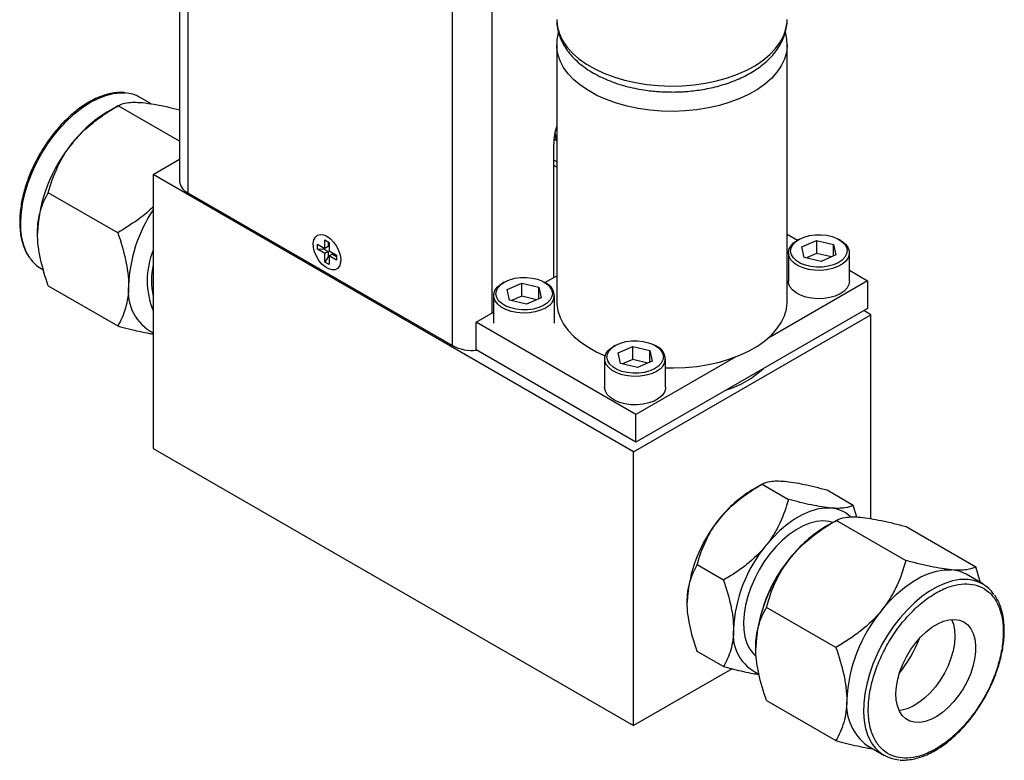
# Model space of a CAD drawing. Header units: inches. Extents: x 2.3 to 13.4, y 1.9 to 9.1.
# Tile 4 of 5: x 11.2 to 13.4, y 3.7 to 5.3. Entities that reach past the tile are written whole.
import ezdxf

# ---------------------------------------------------------------- set-up
doc = ezdxf.new("R2010")
doc.units = ezdxf.units.IN
doc.header["$MEASUREMENT"] = 0

msp = doc.modelspace()

# ---------------------------------------------------------------- linework, layer by layer
at = {"color": 7, "linetype": 'Continuous', "lineweight": 25}
for p, q in [((11.5589, 6.4626), (11.5589, 4.9585)), ((11.5772, 6.4464), (11.5772, 4.9329)), ((12.1627, 4.5949), (12.1627, 6.1085)), ((12.2511, 4.6672), (12.2511, 6.1085)), ((12.3936, 5.2606), (12.3936, 4.6926)), ((12.9036, 4.6926), (12.9036, 5.2606)), ((11.4959, 5.1301), (11.4714, 5.1442)), ((11.4231, 5.1257), (11.3991, 5.1119)), ((11.5589, 5.0474), (11.4231, 5.1258)), ((12.387, 4.7456), (12.387, 5.0409)), ((12.3934, 5.0487), (12.3876, 5.0521)), ((12.3936, 5.0483), (12.3927, 5.0505)), ((12.3936, 5.0483), (12.3936, 5.0482)), ((11.5008, 4.9737), (11.5589, 5.0072)), ((12.3936, 5.0015), (12.387, 5.0053)), ((12.3936, 4.9901), (12.387, 4.9939)), ((12.5636, 4.3602), (11.5008, 4.9737)), ((11.5008, 4.9737), (11.5008, 4.3674)), ((11.4221, 4.8446), (11.2684, 4.9334)), ((11.5772, 4.9329), (12.1627, 4.5949)), ((11.8825, 4.8382), (11.8809, 4.8389)), ((12.9036, 4.8413), (12.9265, 4.8281)), ((11.864, 4.8194), (11.8804, 4.8099)), ((11.864, 4.8084), (11.864, 4.8194)), ((11.8804, 4.8289), (11.89, 4.8234)), ((11.8804, 4.8099), (11.8804, 4.8289)), ((11.8875, 4.8248), (11.8875, 4.814)), ((11.89, 4.8234), (11.89, 4.8044)), ((12.9297, 4.8299), (12.9262, 4.8279)), ((12.9363, 4.8134), (12.9686, 4.8277)), ((12.9686, 4.8277), (13.0062, 4.8187)), ((12.9686, 4.8277), (12.9686, 4.7989)), ((13.0062, 4.8187), (13.0115, 4.7955)), ((13.0062, 4.7931), (13.0062, 4.8187)), ((13.0216, 4.8279), (13.0181, 4.8299)), ((11.864, 4.8084), (11.8772, 4.8089)), ((11.8804, 4.7989), (11.864, 4.8084)), ((11.8772, 4.8089), (11.8772, 4.8118)), ((11.8772, 4.8089), (11.8875, 4.803)), ((11.8875, 4.814), (11.8804, 4.8099)), ((11.8875, 4.803), (11.8804, 4.7989)), ((11.8804, 4.7799), (11.8804, 4.7989)), ((11.8875, 4.803), (11.8875, 4.7911)), ((11.89, 4.8044), (11.9064, 4.7949)), ((11.8971, 4.7975), (11.89, 4.7934)), ((11.8971, 4.7975), (11.9064, 4.7921)), ((11.9064, 4.7949), (11.9064, 4.7839)), ((12.9064, 4.8004), (12.9064, 4.7375)), ((12.9416, 4.7901), (12.9363, 4.8134)), ((12.9686, 4.7989), (12.9462, 4.789)), ((13.0016, 4.7911), (12.9686, 4.7989)), ((13.0115, 4.7955), (12.9792, 4.7811)), ((13.0414, 4.7375), (13.0414, 4.8004)), ((11.8875, 4.7911), (11.8804, 4.7799)), ((11.89, 4.7744), (11.8804, 4.7799)), ((11.89, 4.7897), (11.8875, 4.7911)), ((11.9064, 4.7839), (11.89, 4.7934)), ((11.89, 4.7934), (11.89, 4.7744)), ((11.9153, 4.7793), (11.9155, 4.781)), ((12.9792, 4.7811), (12.9416, 4.7901)), ((11.2527, 4.7653), (11.2574, 4.7626)), ((13.0414, 4.7618), (13.0817, 4.7385)), ((12.2774, 4.7354), (12.2739, 4.7334)), ((12.284, 4.7189), (12.3163, 4.7332)), ((12.3163, 4.7332), (12.3539, 4.7242)), ((12.3163, 4.7044), (12.3163, 4.7332)), ((12.3693, 4.7334), (12.3658, 4.7354)), ((12.3676, 4.7344), (12.3936, 4.7495)), ((13.0817, 4.7385), (12.8609, 4.611)), ((13.0817, 4.7385), (13.0817, 4.6773)), ((11.2684, 4.7271), (11.4221, 4.6384)), ((12.2893, 4.6956), (12.284, 4.7189)), ((12.3539, 4.7242), (12.3592, 4.701)), ((12.3539, 4.6986), (12.3539, 4.7242)), ((12.2541, 4.7059), (12.2541, 4.6446)), ((12.3269, 4.6866), (12.2893, 4.6956)), ((12.3163, 4.7044), (12.2939, 4.6945)), ((12.3493, 4.6966), (12.3163, 4.7044)), ((12.3592, 4.701), (12.3269, 4.6866)), ((12.3891, 4.6446), (12.3891, 4.7059)), ((12.2155, 4.6467), (12.2541, 4.6689)), ((13.0817, 4.6773), (12.5691, 4.3813)), ((13.0886, 4.6633), (13.0731, 4.6723)), ((12.5691, 4.4426), (12.2155, 4.6467)), ((12.2155, 4.5854), (12.2155, 4.6467)), ((12.5636, 4.3602), (13.0886, 4.6633)), ((13.0886, 4.212), (13.0886, 4.6633)), ((12.5691, 4.3813), (12.2155, 4.5854)), ((12.5231, 4.5952), (12.5196, 4.5932)), ((12.5297, 4.5787), (12.562, 4.593)), ((12.535, 4.5554), (12.5297, 4.5787)), ((12.562, 4.593), (12.5996, 4.584)), ((12.562, 4.5642), (12.562, 4.593)), ((12.5996, 4.584), (12.6049, 4.5607)), ((12.5996, 4.5584), (12.5996, 4.584)), ((12.615, 4.5932), (12.6115, 4.5952)), ((12.4998, 4.5656), (12.4998, 4.5028)), ((12.5726, 4.5464), (12.535, 4.5554)), ((12.562, 4.5642), (12.5396, 4.5543)), ((12.595, 4.5563), (12.562, 4.5642)), ((12.7899, 4.57), (12.5691, 4.4426)), ((12.6049, 4.5607), (12.5726, 4.5464)), ((12.6348, 4.5028), (12.6348, 4.5656)), ((12.5691, 4.3813), (12.5691, 4.4426)), ((11.5008, 4.3674), (12.5636, 3.7539)), ((12.5636, 3.7539), (12.5636, 4.3602)), ((12.8483, 4.2883), (12.8261, 4.2754)), ((12.8483, 4.2883), (12.9064, 4.2547)), ((12.992, 4.2754), (13.0501, 4.2419)), ((13.058, 4.2156), (13.0501, 4.2419)), ((13.0126, 4.2081), (12.9887, 4.1943)), ((13.0127, 4.2081), (13.1663, 4.1194)), ((13.1674, 4.1943), (13.321, 4.1056)), ((12.7628, 4.0761), (12.7047, 4.1096)), ((13.3317, 4.0703), (13.321, 4.1056)), ((13.3368, 4.0674), (13.2996, 4.0888)), ((12.8575, 4.0361), (12.8508, 4.0168)), ((13.0117, 3.927), (12.858, 4.0157)), ((12.7628, 3.8845), (12.7047, 3.9181)), ((12.7818, 3.8799), (12.5636, 3.7539)), ((12.858, 3.8095), (13.0117, 3.7208)), ((13.0809, 3.7099), (13.118, 3.6885))]:
    msp.add_line(p, q, dxfattribs=at)
at = {"color": 7, "linetype": 'Continuous', "lineweight": 25, "flags": 128}
for points in [[(12.3936, 5.3166), (12.3936, 5.3147), (12.3953, 5.2996), (12.3997, 5.2847), (12.4067, 5.27), (12.4163, 5.2559), (12.4283, 5.2425), (12.4427, 5.2298), (12.4593, 5.218), (12.4778, 5.2073), (12.4982, 5.1977), (12.5202, 5.1894), (12.5435, 5.1825), (12.568, 5.177), (12.5933, 5.1729), (12.6191, 5.1704), (12.6453, 5.1694), (12.6716, 5.17), (12.6976, 5.1721), (12.723, 5.1758), (12.7477, 5.181), (12.7714, 5.1876), (12.7937, 5.1956), (12.8145, 5.2048), (12.8335, 5.2152), (12.8506, 5.2268), (12.8655, 5.2392), (12.8782, 5.2525), (12.8884, 5.2665), (12.896, 5.281), (12.9011, 5.2958), (12.9034, 5.3109), (12.9036, 5.3166)], [(12.9036, 5.2609), (12.9036, 5.2587), (12.9019, 5.2436), (12.8975, 5.2286), (12.8905, 5.214), (12.881, 5.1999), (12.8689, 5.1864), (12.8545, 5.1738), (12.838, 5.162), (12.8194, 5.1513), (12.799, 5.1417), (12.7771, 5.1334), (12.7537, 5.1265), (12.7293, 5.1209), (12.704, 5.1169), (12.6781, 5.1144), (12.6519, 5.1134), (12.6257, 5.114), (12.5997, 5.1161), (12.5742, 5.1198), (12.5495, 5.1249), (12.5259, 5.1316), (12.5036, 5.1395), (12.4828, 5.1488), (12.4637, 5.1592), (12.4467, 5.1707), (12.4317, 5.1832), (12.4191, 5.1965), (12.4089, 5.2104), (12.4012, 5.2249), (12.3962, 5.2398), (12.3938, 5.2549), (12.3936, 5.2607)], [(11.2281, 4.7881), (11.2204, 4.8012), (11.2144, 4.8162), (11.2102, 4.8329), (11.2079, 4.851), (11.2074, 4.8704), (11.2088, 4.8909), (11.2121, 4.9121), (11.2172, 4.9338), (11.224, 4.9557), (11.2326, 4.9777), (11.2426, 4.9994), (11.2542, 5.0205), (11.267, 5.0409), (11.281, 5.0602), (11.296, 5.0782), (11.3118, 5.0947), (11.3282, 5.1095), (11.345, 5.1225), (11.362, 5.1334), (11.3791, 5.1421), (11.3959, 5.1486), (11.4123, 5.1527), (11.4281, 5.1544), (11.4382, 5.1542)], [(11.8852, 4.8368), (11.8928, 4.8313), (11.8999, 4.824), (11.906, 4.8152), (11.9109, 4.8057), (11.9141, 4.7958), (11.9156, 4.7863), (11.9151, 4.7778), (11.9127, 4.7708), (11.9086, 4.7658), (11.9031, 4.7629), (11.8964, 4.7626), (11.889, 4.7646), (11.8814, 4.769), (11.874, 4.7755), (11.8673, 4.7836), (11.8618, 4.7928), (11.8577, 4.8026), (11.8553, 4.8123), (11.8549, 4.8214), (11.8563, 4.8292), (11.8595, 4.8353), (11.8644, 4.8393), (11.8706, 4.8409), (11.8777, 4.84), (11.8852, 4.8368)], [(13.0316, 4.7906), (13.0254, 4.784), (13.0169, 4.7783), (13.0066, 4.7737), (12.9948, 4.7704), (12.9821, 4.7687), (12.969, 4.7685), (12.9562, 4.7698), (12.9441, 4.7727), (12.9333, 4.777), (12.9243, 4.7825), (12.9175, 4.7889), (12.9131, 4.796), (12.9114, 4.8035), (12.9124, 4.811), (12.9161, 4.8182), (12.9224, 4.8249), (12.9309, 4.8306), (12.9412, 4.8352), (12.953, 4.8384), (12.9657, 4.8402), (12.9788, 4.8404), (12.9916, 4.839), (13.0037, 4.8362), (13.0145, 4.8319), (13.0235, 4.8264), (13.0303, 4.82), (13.0347, 4.8129), (13.0364, 4.8054), (13.0354, 4.7979), (13.0316, 4.7906)], [(13.0216, 4.8279), (13.0245, 4.8261), (13.0325, 4.8197), (13.038, 4.8125), (13.041, 4.8048), (13.0411, 4.7969), (13.0386, 4.7892), (13.0333, 4.7819), (13.0257, 4.7754), (13.0159, 4.7699), (13.0044, 4.7656), (12.9917, 4.7628), (12.9782, 4.7615), (12.9645, 4.7618), (12.9513, 4.7636), (12.9389, 4.767), (12.928, 4.7718), (12.919, 4.7777), (12.9122, 4.7845), (12.908, 4.792), (12.9064, 4.7998), (12.9076, 4.8077), (12.9115, 4.8153), (12.9115, 4.8153)], [(12.9115, 4.8153), (12.918, 4.8222), (12.9262, 4.8279)], [(12.384, 4.691), (12.3775, 4.684), (12.3687, 4.678), (12.358, 4.6731), (12.3459, 4.6695), (12.3327, 4.6674), (12.3191, 4.6669), (12.3055, 4.668), (12.2927, 4.6706), (12.281, 4.6747), (12.271, 4.6801), (12.263, 4.6865), (12.2575, 4.6937), (12.2545, 4.7014), (12.2544, 4.7093), (12.2569, 4.717), (12.2621, 4.7243), (12.2698, 4.7308), (12.2739, 4.7334)], [(12.2638, 4.7237), (12.2701, 4.7304), (12.2785, 4.7361), (12.2889, 4.7407), (12.3007, 4.7439), (12.3134, 4.7457), (12.3265, 4.7459), (12.3393, 4.7445), (12.3514, 4.7417), (12.3622, 4.7374), (12.3712, 4.7319), (12.378, 4.7255), (12.3824, 4.7184), (12.3841, 4.7109), (12.383, 4.7034), (12.3793, 4.6961), (12.3731, 4.6895), (12.3646, 4.6838), (12.3543, 4.6792), (12.3425, 4.6759), (12.3298, 4.6742), (12.3167, 4.674), (12.3039, 4.6753), (12.2918, 4.6782), (12.281, 4.6825), (12.272, 4.688), (12.2652, 4.6944), (12.2608, 4.7015), (12.2591, 4.709), (12.2601, 4.7165), (12.2638, 4.7237)], [(13.0363, 4.7226), (13.0298, 4.7156), (13.021, 4.7096), (13.0103, 4.7047), (12.9982, 4.7011), (12.985, 4.699), (12.9714, 4.6985), (12.9578, 4.6996), (12.945, 4.7023), (12.9333, 4.7064), (12.9233, 4.7117), (12.9153, 4.7181), (12.9098, 4.7253), (12.9068, 4.733), (12.9064, 4.7375)], [(13.0414, 4.7375), (13.0402, 4.7301), (13.0363, 4.7226)], [(12.3936, 4.6926), (12.3938, 4.6869), (12.3962, 4.6718), (12.4012, 4.6569), (12.4089, 4.6424), (12.4191, 4.6285), (12.4317, 4.6152), (12.4467, 4.6027), (12.4637, 4.5912), (12.4828, 4.5808), (12.5009, 4.5726)], [(12.6348, 4.5456), (12.6519, 4.5454), (12.6781, 4.5464), (12.704, 4.5489), (12.7293, 4.5529), (12.7537, 4.5585), (12.7771, 4.5654), (12.799, 4.5737), (12.8194, 4.5833), (12.838, 4.594), (12.8545, 4.6057), (12.8689, 4.6184), (12.881, 4.6319), (12.8905, 4.646), (12.8975, 4.6606), (12.9019, 4.6756), (12.9036, 4.6907), (12.9036, 4.6926)], [(12.5096, 4.5835), (12.5158, 4.5901), (12.5243, 4.5959), (12.5346, 4.6005), (12.5464, 4.6037), (12.5591, 4.6055), (12.5722, 4.6057), (12.585, 4.6043), (12.5971, 4.6014), (12.6079, 4.5972), (12.6169, 4.5917), (12.6237, 4.5853), (12.6281, 4.5782), (12.6298, 4.5707), (12.6288, 4.5632), (12.6251, 4.5559), (12.6188, 4.5493), (12.6103, 4.5436), (12.6, 4.539), (12.5882, 4.5357), (12.5755, 4.5339), (12.5624, 4.5337), (12.5496, 4.5351), (12.5375, 4.538), (12.5267, 4.5423), (12.5177, 4.5477), (12.5109, 4.5542), (12.5065, 4.5613), (12.5048, 4.5688), (12.5059, 4.5763), (12.5096, 4.5835)], [(12.6297, 4.5507), (12.6232, 4.5438), (12.6144, 4.5377), (12.6038, 4.5328), (12.5916, 4.5293), (12.5784, 4.5272), (12.5648, 4.5267), (12.5512, 4.5278), (12.5384, 4.5304), (12.5267, 4.5345), (12.5167, 4.5399), (12.5087, 4.5463), (12.5032, 4.5535), (12.5003, 4.5612), (12.5001, 4.5691), (12.5026, 4.5768), (12.5079, 4.5841), (12.5155, 4.5906), (12.5196, 4.5932)], [(12.6348, 4.5028), (12.6345, 4.4993), (12.632, 4.4916), (12.6268, 4.4843), (12.6191, 4.4778), (12.6093, 4.4723), (12.5978, 4.468), (12.5851, 4.4652), (12.5716, 4.4639), (12.558, 4.4642), (12.5447, 4.466), (12.5324, 4.4694), (12.5214, 4.4742), (12.5124, 4.4801), (12.5056, 4.4869), (12.5014, 4.4944), (12.4998, 4.5023), (12.4998, 4.5028)], [(13.0005, 4.2355), (12.9855, 4.2355), (12.9698, 4.2331), (12.9536, 4.2281), (12.937, 4.2208), (12.9203, 4.2112), (12.9037, 4.1993), (12.8874, 4.1855), (12.8718, 4.1698), (12.8568, 4.1526)], [(13.0048, 4.2036), (12.9958, 4.206), (12.9826, 4.2072), (12.9686, 4.2059), (12.9539, 4.2021), (12.9388, 4.196), (12.9236, 4.1876), (12.9084, 4.177), (12.8935, 4.1644), (12.8792, 4.15), (12.8657, 4.134), (12.8532, 4.1168), (12.8419, 4.0984), (12.8319, 4.0793), (12.8235, 4.0598)], [(13.1129, 4.0094), (13.129, 4.028), (13.1459, 4.0449), (13.1634, 4.0598), (13.1813, 4.0725), (13.1993, 4.0829), (13.2171, 4.0908), (13.2346, 4.0961), (13.2515, 4.0987), (13.2676, 4.0987)], [(13.3047, 4.0773), (13.301, 4.0775), (13.2856, 4.077), (13.2695, 4.0741), (13.2529, 4.0688), (13.2359, 4.0612), (13.2189, 4.0514), (13.2019, 4.0394), (13.1853, 4.0255), (13.1692, 4.0098), (13.1538, 3.9925), (13.1393, 3.9738), (13.1258, 3.954), (13.1136, 3.9332), (13.1028, 3.9118), (13.0934, 3.8899)], [(12.8235, 4.0598), (12.8167, 4.0401), (12.8117, 4.0206), (12.8085, 4.0015), (12.8072, 3.9832), (12.8079, 3.966), (12.8104, 3.9501), (12.8148, 3.9358), (12.821, 3.9233), (12.8289, 3.9128), (12.8347, 3.9073)], [(13.3092, 3.868), (13.302, 3.8515), (13.2933, 3.8355), (13.2832, 3.8203), (13.2722, 3.8063), (13.2602, 3.7938), (13.2477, 3.7829), (13.2348, 3.7741), (13.222, 3.7674), (13.2093, 3.7629), (13.1971, 3.7609), (13.1857, 3.7613), (13.1753, 3.7641), (13.1662, 3.7693), (13.1584, 3.7767), (13.1522, 3.7862), (13.1478, 3.7976), (13.1451, 3.8107), (13.1443, 3.8251), (13.1454, 3.8406), (13.1484, 3.8568), (13.1531, 3.8734), (13.1596, 3.89), (13.1676, 3.9063), (13.177, 3.9219), (13.1876, 3.9366), (13.1991, 3.9499), (13.2114, 3.9616), (13.2241, 3.9715), (13.237, 3.9793), (13.2498, 3.9849), (13.2623, 3.9881), (13.2741, 3.9889), (13.285, 3.9873), (13.2948, 3.9833), (13.3033, 3.977), (13.3103, 3.9685), (13.3156, 3.958), (13.3192, 3.9458), (13.3209, 3.932), (13.3208, 3.917), (13.3187, 3.9011), (13.3149, 3.8847), (13.3092, 3.868)], [(13.2678, 3.9888), (13.2717, 3.9786), (13.2743, 3.9656), (13.2751, 3.9512), (13.274, 3.9357), (13.2711, 3.9195), (13.2663, 3.9029), (13.2599, 3.8863), (13.2518, 3.87), (13.2424, 3.8543), (13.2319, 3.8397), (13.2203, 3.8264), (13.208, 3.8146), (13.1953, 3.8048), (13.1824, 3.797), (13.1696, 3.7914), (13.1572, 3.7881), (13.1516, 3.7875)], [(13.0934, 3.8899), (13.0857, 3.8679), (13.0798, 3.846), (13.0756, 3.8245), (13.0732, 3.8037), (13.0728, 3.7837), (13.0742, 3.7649), (13.0774, 3.7475), (13.0825, 3.7317), (13.0894, 3.7176), (13.0928, 3.7121)]]:
    msp.add_lwpolyline(points, dxfattribs=at)
at = {"color": 7, "linetype": 'Continuous', "lineweight": 25}
for centre, radius, start, end in [((11.433, 5.0768), 0.0776, 60.3573, 86.1902), ((11.5455, 4.8691), 0.2836, 121.0681, 142.0656), ((12.527, 5.0388), 0.14, 162.2756, 179.1499), ((12.4481, 5.0694), 0.0585, 183.1587, 198.831), ((11.5782, 4.8292), 0.334, 140.1284, 177.4602), ((11.5902, 4.9616), 0.0314, 185.6948, 245.6253), ((11.7711, 4.7146), 0.3254, 146.178, 177.6949), ((11.661, 4.7389), 0.1737, 157.2632, 202.7368), ((11.2913, 4.8316), 0.0768, 214.5352, 239.7728), ((11.6592, 4.7389), 0.1623, 167.4702, 192.5298), ((12.3591, 4.7061), 0.0291, 328.6471, 69.3986), ((11.5485, 4.7146), 0.1033, 172.7217, 242.5101), ((12.2064, 4.679), 0.0947, 242.5266, 276.1806), ((12.6048, 4.5659), 0.0291, 328.6471, 69.3986), ((12.7016, 4.7094), 0.223, 287.741, 312.2537), ((12.962, 4.0499), 0.2633, 121.0681, 142.0656), ((12.9952, 4.1658), 0.0699, 46.2139, 85.6658), ((12.9923, 4.0129), 0.3102, 140.1284, 177.4602), ((13.1351, 3.9514), 0.2836, 121.0681, 142.0656), ((13.0949, 3.9537), 0.3102, 140.1284, 177.4602), ((13.1678, 3.9116), 0.334, 140.1284, 177.4602), ((13.1486, 3.9233), 0.3122, 137.4093, 158.8329), ((13.2616, 4.0223), 0.0766, 60.2094, 85.4777), ((13.2984, 4.001), 0.0765, 34.5595, 85.292), ((13.3715, 3.7944), 0.3363, 140.2588, 177.3298), ((12.8785, 3.955), 0.0943, 172.3776, 246.6986), ((12.9237, 4.0532), 0.2926, 321.2942, 338.7112), ((13.1477, 3.8005), 0.1125, 175.1085, 233.5793), ((13.1564, 3.7549), 0.0766, 213.9653, 266.1359)]:
    msp.add_arc(centre, radius, start, end, dxfattribs=at)
for points, knots in [([(12.3939, 5.3158), (12.3939, 5.3123), (12.394, 5.3034), (12.3969, 5.289), (12.4022, 5.2733), (12.4099, 5.2585), (12.4193, 5.2447), (12.4306, 5.2316), (12.4438, 5.2194), (12.4587, 5.2081), (12.4751, 5.1977), (12.4927, 5.1885), (12.5114, 5.1805), (12.531, 5.1735), (12.551, 5.1678), (12.5711, 5.1634), (12.5899, 5.1602), (12.6066, 5.1582), (12.6225, 5.1569), (12.6362, 5.1563), (12.6452, 5.1562), (12.6486, 5.1562)], [0, 0, 0, 0, 0.0379239, 0.097241, 0.1590809, 0.2158713, 0.2736836, 0.332347, 0.3915587, 0.4509901, 0.5103685, 0.569447, 0.6280831, 0.6861116, 0.7432233, 0.7986975, 0.850382, 0.8938491, 0.9300504, 0.9738351, 1, 1, 1, 1]), ([(12.6486, 5.1562), (12.657, 5.1563), (12.6687, 5.1565), (12.686, 5.1578), (12.7007, 5.1593), (12.7179, 5.1619), (12.7355, 5.1654), (12.7535, 5.1698), (12.7714, 5.1752), (12.7889, 5.1817), (12.8058, 5.1892), (12.8219, 5.1976), (12.837, 5.207), (12.8509, 5.2174), (12.8635, 5.2286), (12.8747, 5.2407), (12.8843, 5.2537), (12.8922, 5.2673), (12.8982, 5.2817), (12.902, 5.2967), (12.9038, 5.3085), (12.9035, 5.3152), (12.9034, 5.3168)], [0, 0, 0, 0, 0.06426, 0.090432, 0.133758, 0.178586, 0.226513, 0.276337, 0.327592, 0.379914, 0.433057, 0.486851, 0.541169, 0.595895, 0.650893, 0.70604, 0.76122, 0.816368, 0.871529, 0.926916, 0.982931, 1, 1, 1, 1]), ([(12.3974, 5.2885), (12.3967, 5.2857), (12.3946, 5.2777), (12.3934, 5.2682), (12.3938, 5.2618), (12.3938, 5.2607)], [0, 0, 0, 0, 0.314575, 0.880173, 1, 1, 1, 1]), ([(12.9034, 5.261), (12.9034, 5.2651), (12.9033, 5.2747), (12.9011, 5.2841), (12.8998, 5.2894)], [0, 0, 0, 0, 0.431171, 1, 1, 1, 1]), ([(11.4361, 5.1548), (11.4358, 5.1548), (11.4311, 5.1555), (11.4213, 5.155), (11.4068, 5.1532), (11.3919, 5.1492), (11.3768, 5.1435), (11.3617, 5.136), (11.3467, 5.1268), (11.3319, 5.1162), (11.3175, 5.1042), (11.3038, 5.0911), (11.2911, 5.0774), (11.2799, 5.064), (11.2706, 5.0516), (11.2622, 5.0395), (11.2555, 5.0289), (11.2513, 5.0219), (11.2499, 5.0195)], [0, 0, 0, 0, 0.004802, 0.079971, 0.15527, 0.230562, 0.305734, 0.380701, 0.455355, 0.529589, 0.603198, 0.675759, 0.746272, 0.811745, 0.86639, 0.912911, 0.970355, 1, 1, 1, 1]), ([(11.3218, 5.0434), (11.3354, 5.0603), (11.351, 5.0753), (11.3768, 5.0958), (11.3858, 5.1023), (11.4042, 5.1145), (11.4136, 5.1203), (11.4231, 5.1258)], [0, 0, 0, 0, 0.5, 0.5, 0.75, 0.75, 1, 1, 1, 1]), ([(11.4231, 5.1258), (11.4282, 5.1287), (11.4347, 5.1311), (11.4476, 5.133), (11.4524, 5.1334), (11.4634, 5.1335), (11.4697, 5.1333), (11.4765, 5.1327)], [0, 0, 0, 0, 0.5, 0.5, 0.75, 0.75, 1, 1, 1, 1]), ([(11.4765, 5.1327), (11.4851, 5.1317), (11.5024, 5.1296), (11.5307, 5.1239), (11.5505, 5.1188), (11.5589, 5.1167)], [0, 0, 0, 0, 0.35991, 0.7302, 1, 1, 1, 1]), ([(12.3898, 5.0631), (12.3901, 5.0607), (12.3907, 5.0565), (12.3921, 5.0527), (12.3927, 5.0511)], [0, 0, 0, 0, 0.573603, 1, 1, 1, 1]), ([(11.2684, 4.9334), (11.2735, 4.9525), (11.28, 4.9713), (11.2929, 4.999), (11.2977, 5.0081), (11.3088, 5.026), (11.315, 5.0349), (11.3218, 5.0434)], [0, 0, 0, 0, 0.5, 0.5, 0.75, 0.75, 1, 1, 1, 1]), ([(11.2499, 5.0195), (11.2461, 5.0126), (11.2408, 5.003), (11.2338, 4.9885), (11.2283, 4.976), (11.2226, 4.961), (11.2173, 4.9453), (11.2128, 4.9291), (11.2092, 4.9125), (11.2067, 4.8959), (11.2053, 4.8796), (11.205, 4.8636), (11.206, 4.8482), (11.2083, 4.8335), (11.2118, 4.8196), (11.2166, 4.8067), (11.2216, 4.7966), (11.2254, 4.7914), (11.2267, 4.7897)], [0, 0, 0, 0, 0.082971, 0.116387, 0.171712, 0.228838, 0.289793, 0.353028, 0.417926, 0.484009, 0.550956, 0.618554, 0.686676, 0.755263, 0.824307, 0.89388, 0.964132, 1, 1, 1, 1]), ([(11.2445, 4.844), (11.2445, 4.8622), (11.2469, 4.8784), (11.2533, 4.9006), (11.2559, 4.9076), (11.2617, 4.921), (11.2649, 4.9273), (11.2684, 4.9334)], [0, 0, 0, 0, 0.5, 0.5, 0.75, 0.75, 1, 1, 1, 1]), ([(11.5008, 4.9028), (11.4995, 4.9014), (11.4892, 4.8902), (11.4629, 4.87), (11.4368, 4.8538), (11.4221, 4.8446)], [0, 0, 0, 0, 0.0592825, 0.4709584, 1, 1, 1, 1]), ([(11.2684, 4.7271), (11.2614, 4.7473), (11.2555, 4.7673), (11.2491, 4.7966), (11.2474, 4.8063), (11.2451, 4.8254), (11.2445, 4.8349), (11.2445, 4.844)], [0, 0, 0, 0, 0.5, 0.5, 0.75, 0.75, 1, 1, 1, 1]), ([(11.4221, 4.8446), (11.4291, 4.8244), (11.435, 4.8045), (11.4414, 4.7751), (11.4431, 4.7654), (11.4454, 4.7463), (11.446, 4.7368), (11.446, 4.7277)], [0, 0, 0, 0, 0.5, 0.5, 0.75, 0.75, 1, 1, 1, 1]), ([(11.446, 4.7277), (11.446, 4.7096), (11.4436, 4.6934), (11.4372, 4.6712), (11.4346, 4.6641), (11.4288, 4.6508), (11.4256, 4.6444), (11.4221, 4.6384)], [0, 0, 0, 0, 0.5, 0.5, 0.75, 0.75, 1, 1, 1, 1]), ([(11.4221, 4.6384), (11.4302, 4.6362), (11.4466, 4.6319), (11.4701, 4.6264), (11.4885, 4.6226), (11.4981, 4.6211), (11.5008, 4.6207)], [0, 0, 0, 0, 0.28984, 0.579546, 0.879627, 1, 1, 1, 1]), ([(12.8483, 4.2883), (12.8531, 4.291), (12.8591, 4.2932), (12.8711, 4.295), (12.8755, 4.2954), (12.8858, 4.2955), (12.8916, 4.2952), (12.8979, 4.2947)], [0, 0, 0, 0, 0.5, 0.5, 0.75, 0.75, 1, 1, 1, 1]), ([(12.8979, 4.2947), (12.9105, 4.2936), (12.925, 4.2912), (12.949, 4.2861), (12.9573, 4.2842), (12.9744, 4.2801), (12.9831, 4.2778), (12.992, 4.2754)], [0, 0, 0, 0, 0.5, 0.5, 0.75, 0.75, 1, 1, 1, 1]), ([(12.7543, 4.2118), (12.7669, 4.2275), (12.7814, 4.2414), (12.8054, 4.2604), (12.8137, 4.2664), (12.8308, 4.2778), (12.8395, 4.2832), (12.8483, 4.2883)], [0, 0, 0, 0, 0.5, 0.5, 0.75, 0.75, 1, 1, 1, 1]), ([(12.9064, 4.2547), (12.9017, 4.237), (12.8957, 4.2195), (12.8837, 4.1938), (12.8792, 4.1854), (12.869, 4.1687), (12.8632, 4.1605), (12.8568, 4.1526)], [0, 0, 0, 0, 0.5, 0.5, 0.75, 0.75, 1, 1, 1, 1]), ([(13.0005, 4.2355), (12.9878, 4.2366), (12.9733, 4.239), (12.9494, 4.244), (12.941, 4.246), (12.924, 4.2501), (12.9153, 4.2524), (12.9064, 4.2547)], [0, 0, 0, 0, 0.5, 0.5, 0.75, 0.75, 1, 1, 1, 1]), ([(13.0501, 4.2419), (13.0453, 4.2392), (13.0393, 4.237), (13.0273, 4.2352), (13.0228, 4.2348), (13.0126, 4.2347), (13.0068, 4.2349), (13.0005, 4.2355)], [0, 0, 0, 0, 0.5, 0.5, 0.75, 0.75, 1, 1, 1, 1]), ([(12.7047, 4.1096), (12.7095, 4.1274), (12.7154, 4.1449), (12.7274, 4.1705), (12.7319, 4.179), (12.7422, 4.1956), (12.7479, 4.2039), (12.7543, 4.2118)], [0, 0, 0, 0, 0.5, 0.5, 0.75, 0.75, 1, 1, 1, 1]), ([(12.9114, 4.1257), (12.925, 4.1426), (12.9406, 4.1577), (12.9664, 4.1781), (12.9754, 4.1846), (12.9937, 4.1969), (13.0031, 4.2026), (13.0127, 4.2081)], [0, 0, 0, 0, 0.5, 0.5, 0.75, 0.75, 1, 1, 1, 1]), ([(13.0127, 4.2081), (13.0178, 4.2111), (13.0242, 4.2134), (13.0371, 4.2154), (13.042, 4.2158), (13.053, 4.2159), (13.0592, 4.2156), (13.0661, 4.215)], [0, 0, 0, 0, 0.5, 0.5, 0.75, 0.75, 1, 1, 1, 1]), ([(13.0661, 4.215), (13.0797, 4.2138), (13.0953, 4.2112), (13.1211, 4.2058), (13.1301, 4.2038), (13.1484, 4.1993), (13.1578, 4.1969), (13.1674, 4.1943)], [0, 0, 0, 0, 0.5, 0.5, 0.75, 0.75, 1, 1, 1, 1]), ([(12.8568, 4.1526), (12.8442, 4.1369), (12.8297, 4.1229), (12.8058, 4.1039), (12.7974, 4.0979), (12.7804, 4.0865), (12.7717, 4.0812), (12.7628, 4.0761)], [0, 0, 0, 0, 0.5, 0.5, 0.75, 0.75, 1, 1, 1, 1]), ([(12.858, 4.0157), (12.8631, 4.0348), (12.8696, 4.0537), (12.8825, 4.0813), (12.8873, 4.0904), (12.8983, 4.1083), (12.9046, 4.1172), (12.9114, 4.1257)], [0, 0, 0, 0, 0.5, 0.5, 0.75, 0.75, 1, 1, 1, 1]), ([(13.1663, 4.1194), (13.1612, 4.1003), (13.1548, 4.0815), (13.1419, 4.0538), (13.137, 4.0447), (13.126, 4.0268), (13.1198, 4.0179), (13.1129, 4.0094)], [0, 0, 0, 0, 0.5, 0.5, 0.75, 0.75, 1, 1, 1, 1]), ([(13.2676, 4.0987), (13.254, 4.0999), (13.2384, 4.1025), (13.2126, 4.1079), (13.2036, 4.11), (13.1853, 4.1144), (13.1759, 4.1169), (13.1663, 4.1194)], [0, 0, 0, 0, 0.5, 0.5, 0.75, 0.75, 1, 1, 1, 1]), ([(12.6825, 4.0267), (12.6825, 4.0435), (12.6847, 4.0586), (12.6906, 4.0792), (12.693, 4.0857), (12.6984, 4.0981), (12.7015, 4.104), (12.7047, 4.1096)], [0, 0, 0, 0, 0.5, 0.5, 0.75, 0.75, 1, 1, 1, 1]), ([(13.321, 4.1056), (13.3159, 4.1026), (13.3095, 4.1003), (13.2966, 4.0984), (13.2917, 4.098), (13.2807, 4.0978), (13.2745, 4.0981), (13.2676, 4.0987)], [0, 0, 0, 0, 0.5, 0.5, 0.75, 0.75, 1, 1, 1, 1]), ([(12.7628, 4.0761), (12.7693, 4.0573), (12.7748, 4.0388), (12.7807, 4.0115), (12.7823, 4.0025), (12.7844, 3.9848), (12.785, 3.9759), (12.785, 3.9675)], [0, 0, 0, 0, 0.5, 0.5, 0.75, 0.75, 1, 1, 1, 1]), ([(13.1033, 3.8864), (13.0988, 3.8747), (13.0909, 3.8504), (13.0839, 3.8139), (13.0825, 3.7783), (13.0874, 3.746), (13.0984, 3.7192), (13.1146, 3.6992), (13.1347, 3.6867), (13.1576, 3.6813), (13.183, 3.6824), (13.2111, 3.6906), (13.2412, 3.7064), (13.2716, 3.7295), (13.3004, 3.7588), (13.3258, 3.7922), (13.3466, 3.8275), (13.3628, 3.8632), (13.3745, 3.8994), (13.3815, 3.9359), (13.3829, 3.9714), (13.378, 4.0037), (13.367, 4.0306), (13.3508, 4.0505), (13.3307, 4.063), (13.3078, 4.0684), (13.2824, 4.0673), (13.2543, 4.0591), (13.2242, 4.0433), (13.1938, 4.0202), (13.165, 3.9909), (13.1396, 3.9575), (13.1188, 3.9222), (13.1079, 3.8982), (13.1033, 3.8864)], [0, 0, 0, 0, 0.029129, 0.060003, 0.09216, 0.125, 0.15784, 0.189997, 0.220871, 0.25, 0.279129, 0.310003, 0.34216, 0.375, 0.40784, 0.439997, 0.470871, 0.5, 0.529129, 0.560003, 0.59216, 0.625, 0.65784, 0.689997, 0.720871, 0.75, 0.779129, 0.810003, 0.84216, 0.875, 0.90784, 0.939997, 0.970871, 1, 1, 1, 1]), ([(13.3395, 3.8132), (13.3433, 3.8201), (13.3487, 3.8297), (13.3556, 3.8442), (13.3611, 3.8567), (13.3669, 3.8717), (13.3721, 3.8874), (13.3766, 3.9036), (13.3802, 3.9202), (13.3828, 3.9368), (13.3842, 3.9531), (13.3844, 3.9691), (13.3834, 3.9845), (13.3812, 3.9992), (13.3777, 4.0131), (13.3728, 4.026), (13.3678, 4.036), (13.364, 4.0412), (13.3628, 4.0429)], [0, 0, 0, 0, 0.0830181, 0.116453, 0.1718085, 0.2289669, 0.2899559, 0.3532265, 0.4181618, 0.4842818, 0.5512659, 0.6189019, 0.6870626, 0.755688, 0.8247717, 0.8943836, 0.964675, 1, 1, 1, 1]), ([(12.7047, 3.9181), (12.6982, 3.9368), (12.6927, 3.9554), (12.6868, 3.9826), (12.6852, 3.9916), (12.6831, 4.0094), (12.6825, 4.0182), (12.6825, 4.0267)], [0, 0, 0, 0, 0.5, 0.5, 0.75, 0.75, 1, 1, 1, 1]), ([(12.8341, 3.9264), (12.8341, 3.9445), (12.8365, 3.9607), (12.8429, 3.9829), (12.8454, 3.99), (12.8513, 4.0033), (12.8545, 4.0097), (12.858, 4.0157)], [0, 0, 0, 0, 0.5, 0.5, 0.75, 0.75, 1, 1, 1, 1]), ([(13.1129, 4.0094), (13.0994, 3.9925), (13.0837, 3.9775), (13.0579, 3.957), (13.0489, 3.9505), (13.0306, 3.9383), (13.0212, 3.9325), (13.0117, 3.927)], [0, 0, 0, 0, 0.5, 0.5, 0.75, 0.75, 1, 1, 1, 1]), ([(12.785, 3.9675), (12.785, 3.9507), (12.7828, 3.9356), (12.7768, 3.915), (12.7744, 3.9084), (12.769, 3.896), (12.766, 3.8902), (12.7628, 3.8845)], [0, 0, 0, 0, 0.5, 0.5, 0.75, 0.75, 1, 1, 1, 1]), ([(12.858, 3.8095), (12.851, 3.8297), (12.845, 3.8496), (12.8387, 3.879), (12.837, 3.8887), (12.8347, 3.9078), (12.8341, 3.9173), (12.8341, 3.9264)], [0, 0, 0, 0, 0.5, 0.5, 0.75, 0.75, 1, 1, 1, 1]), ([(13.0117, 3.927), (13.0187, 3.9068), (13.0246, 3.8868), (13.031, 3.8575), (13.0327, 3.8478), (13.035, 3.8287), (13.0356, 3.8192), (13.0356, 3.8101)], [0, 0, 0, 0, 0.5, 0.5, 0.75, 0.75, 1, 1, 1, 1]), ([(12.7628, 3.8845), (12.7778, 3.8807), (12.8006, 3.8748), (12.8264, 3.8695), (12.8371, 3.8679), (12.8414, 3.8673)], [0, 0, 0, 0, 0.5335383, 0.8100028, 1, 1, 1, 1]), ([(13.0356, 3.8101), (13.0356, 3.792), (13.0332, 3.7757), (13.0268, 3.7535), (13.0242, 3.7465), (13.0184, 3.7331), (13.0152, 3.7268), (13.0117, 3.7208)], [0, 0, 0, 0, 0.5, 0.5, 0.75, 0.75, 1, 1, 1, 1]), ([(13.1533, 3.6779), (13.1536, 3.6779), (13.1583, 3.6772), (13.1682, 3.6777), (13.1826, 3.6795), (13.1975, 3.6835), (13.2126, 3.6892), (13.2277, 3.6967), (13.2428, 3.7059), (13.2575, 3.7165), (13.2719, 3.7285), (13.2856, 3.7416), (13.2984, 3.7553), (13.3095, 3.7687), (13.3188, 3.7811), (13.3272, 3.7932), (13.334, 3.8037), (13.3381, 3.8108), (13.3395, 3.8132)], [0, 0, 0, 0, 0.004927, 0.080086, 0.155376, 0.230658, 0.305821, 0.380779, 0.455423, 0.529648, 0.603248, 0.675799, 0.746303, 0.811769, 0.866407, 0.912922, 0.970359, 1, 1, 1, 1]), ([(13.0117, 3.7208), (13.0198, 3.7186), (13.0361, 3.7143), (13.0597, 3.7088), (13.0792, 3.7047), (13.0898, 3.7031), (13.0936, 3.7026)], [0, 0, 0, 0, 0.276877, 0.553628, 0.840289, 1, 1, 1, 1])]:
    msp.add_open_spline(points, degree=3, knots=knots, dxfattribs=at)

doc.saveas('drawing.dxf')
